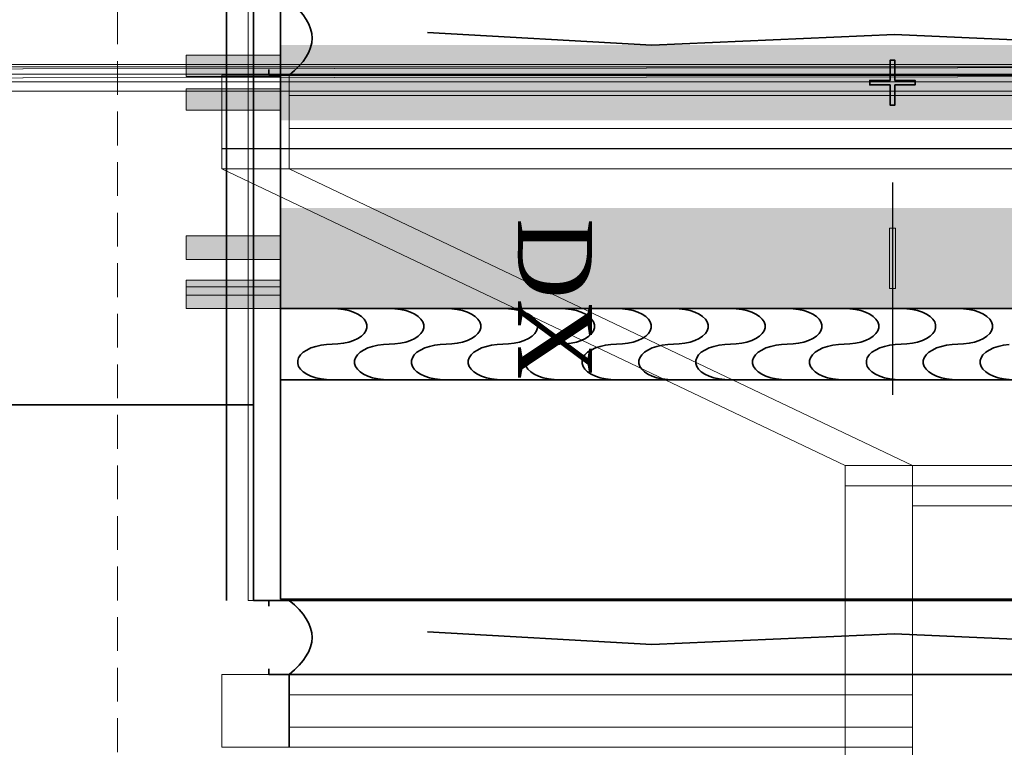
# Model space of a CAD drawing. Header units: millimetres. Extents: x -1465 to 393277, y -3788 to 454312.
# Tile 6 of 256: x 17525 to 18986, y 10342 to 11421. Entities that reach past the tile are written whole.
import ezdxf

# ---------------------------------------------------------------- set-up
doc = ezdxf.new("R2010")
doc.units = ezdxf.units.MM
doc.header["$XCLIPFRAME"] = 2
doc.linetypes.add('DASHED', pattern=[0.75, 0.5, -0.25])
doc.linetypes.add('Dashed2cust', pattern=[50, 25, -25])
for name, color, linetype in [('FLUID-N2', 8, 'Continuous'), ('FLUID-N2-INS', 8, 'Continuous'), ('FLUID-W2', 8, 'Continuous'), ('FLUID-W2-150-ARRDU', 8, 'Continuous'), ('FLUID-W2-INS', 8, 'Continuous'), ('Konstrukcja - Dach', 8, 'Continuous'), ('Konstrukcja - Siatka mod', 8, 'Continuous'), ('kontury', 8, 'Continuous'), ('niebieska', 8, 'Continuous')]:
    doc.layers.add(name, color=color, linetype=linetype)
doc.styles.add('STYL_AUTOMATYCZNY_12', font='ARIALN.TTF')
picture_1 = doc.add_image_def('image1.bmp', size_in_pixel=(951, 911))

msp = doc.modelspace()

# ---------------------------------------------------------------- hatches: boundary and pattern name
at = {"linetype": 'Continuous', "lineweight": 18, "ltscale": 100}
for points in [[(18786.7, 11331.1), (18786.7, 11324.5), (18817, 11324.5), (18817, 11294.2), (18823.6, 11294.2), (18823.6, 11324.5), (18853.9, 11324.5), (18853.9, 11331.1), (18823.6, 11331.1), (18823.6, 11361.4), (18817, 11361.4), (18817, 11331.1)], [(18824.7, 11112), (18815.8, 11112), (18815.8, 11022.6), (18824.7, 11022.6)]]:
    msp.add_hatch(color=8, dxfattribs=at).paths.add_polyline_path(points)
at = {"layer": 'kontury', "linetype": 'Continuous', "lineweight": 13, "ltscale": 100}
for points in [[(17911.8, 11368.8), (17771.8, 11368.8), (17771.8, 11336.8), (17911.8, 11336.8)], [(17911.8, 11318.8), (17771.8, 11318.8), (17771.8, 11286.8), (17911.8, 11286.8)], [(17911.8, 11100.6), (17771.8, 11100.6), (17771.8, 11065.6), (17911.8, 11065.6)], [(17911.8, 11034.6), (17771.8, 11034.6), (17771.8, 11012.6), (17911.8, 11012.6)], [(17911.8, 11024.8), (17771.8, 11024.8), (17771.8, 10992.8), (17911.8, 10992.8)]]:
    msp.add_hatch(color=8, dxfattribs=at).paths.add_polyline_path(points)
at = {"layer": 'niebieska', "linetype": 'Continuous', "lineweight": 18, "ltscale": 100}
msp.add_hatch(color=8, dxfattribs=at).paths.add_polyline_path([(19728.8, 11383.8), (17911.8, 11383.8), (17911.8, 11271.8), (19728.8, 11271.8)])
at = {"layer": 'niebieska', "linetype": 'Continuous', "lineweight": 0, "ltscale": 100}
msp.add_hatch(color=8, dxfattribs=at).paths.add_polyline_path([(19728.8, 11141.8), (17911.8, 11141.8), (17911.8, 10992.8), (19728.8, 10992.8)])

# ---------------------------------------------------------------- linework, layer by layer
at = {"color": 8, "linetype": 'Dashed2cust', "lineweight": 35, "ltscale": 100}
msp.add_line((17831.8, 12527.8), (17831.8, 10559.8), dxfattribs=at)
at = {"color": 8, "linetype": 'Continuous', "lineweight": 35, "ltscale": 100}
for p, q in [((17871.8, 11448.8), (17871.8, 10559.8)), ((17911.8, 11448.8), (17911.8, 10561.8)), ((16315.9, 10849.8), (17871.8, 10849.8)), ((17911.8, 10559.8), (17871.8, 10559.8)), ((17911.8, 10561.8), (19728.8, 10561.8)), ((17911.8, 10559.8), (19728.8, 10559.8)), ((17924.8, 10559.8), (17924.8, 10561.8))]:
    msp.add_line(p, q, dxfattribs=at)
at = {"color": 8, "linetype": 'Continuous', "lineweight": 35, "ltscale": 100, "flags": 128}
for points in [[(17871.8, 12527.8), (19728.8, 12527.8), (19728.8, 10559.8), (17871.8, 10559.8)], [(17911.8, 10992.8), (17911.8, 10886.8), (19728.8, 10886.8), (19728.8, 10992.8)]]:
    msp.add_lwpolyline(points, close=True, dxfattribs=at)
for points in [[(19511.4, 11395.9), (19201, 11382.3), (18823.1, 11399.1), (18463.2, 11383.4), (18130.2, 11402.2)], [(18823.6, 11331.1), (18823.6, 11361.4), (18817, 11361.4), (18817, 11331.1)], [(17894.8, 11347.4), (17894.8, 11338.8), (19745.8, 11338.8), (19745.8, 11347.4)], [(18817, 11331.1), (18786.7, 11331.1), (18786.7, 11324.5), (18817, 11324.5)], [(18823.6, 11324.5), (18853.9, 11324.5), (18853.9, 11331.1), (18823.6, 11331.1)], [(18817, 11324.5), (18817, 11294.2), (18823.6, 11294.2), (18823.6, 11324.5)], [(17988.9, 10992.8), (17997.3, 10992.4), (18005.6, 10991.4), (18013.4, 10989.6), (18020.5, 10987.2), (18026.8, 10984.2), (18032, 10980.8), (18036.1, 10976.9), (18038.8, 10972.8), (18040.2, 10968.5), (18040.2, 10964.1), (18038.8, 10959.8), (18036.1, 10955.7), (18032, 10951.8), (18026.8, 10948.4), (18020.5, 10945.4), (18013.4, 10943), (18005.6, 10941.2), (17997.3, 10940.2), (17988.9, 10939.8), (17980.4, 10939.4), (17972.1, 10938.4), (17964.3, 10936.6), (17957.2, 10934.2), (17950.9, 10931.2), (17945.7, 10927.8), (17941.6, 10923.9), (17938.9, 10919.8), (17937.5, 10915.5), (17937.5, 10911.1), (17938.9, 10906.8), (17941.6, 10902.7), (17945.7, 10898.8), (17950.9, 10895.4), (17957.2, 10892.4), (17964.3, 10890), (17972.1, 10888.2), (17980.4, 10887.2), (17988.9, 10886.8)], [(18073.3, 10992.8), (18081.8, 10992.4), (18090, 10991.4), (18097.8, 10989.6), (18104.9, 10987.2), (18111.2, 10984.2), (18116.4, 10980.8), (18120.5, 10976.9), (18123.3, 10972.8), (18124.7, 10968.5), (18124.7, 10964.1), (18123.3, 10959.8), (18120.5, 10955.7), (18116.4, 10951.8), (18111.2, 10948.4), (18104.9, 10945.4), (18097.8, 10943), (18090, 10941.2), (18081.8, 10940.2), (18073.3, 10939.8), (18064.8, 10939.4), (18056.5, 10938.4), (18048.7, 10936.6), (18041.6, 10934.2), (18035.3, 10931.2), (18030.1, 10927.8), (18026.1, 10923.9), (18023.3, 10919.8), (18021.9, 10915.5), (18021.9, 10911.1), (18023.3, 10906.8), (18026.1, 10902.7), (18030.1, 10898.8), (18035.3, 10895.4), (18041.6, 10892.4), (18048.7, 10890), (18056.5, 10888.2), (18064.8, 10887.2), (18073.3, 10886.8)], [(18157.7, 10992.8), (18166.2, 10992.4), (18174.4, 10991.4), (18182.2, 10989.6), (18189.4, 10987.2), (18195.6, 10984.2), (18200.9, 10980.8), (18204.9, 10976.9), (18207.7, 10972.8), (18209.1, 10968.5), (18209.1, 10964.1), (18207.7, 10959.8), (18204.9, 10955.7), (18200.9, 10951.8), (18195.6, 10948.4), (18189.4, 10945.4), (18182.2, 10943), (18174.4, 10941.2), (18166.2, 10940.2), (18157.7, 10939.8), (18149.2, 10939.4), (18140.9, 10938.4), (18133.2, 10936.6), (18126, 10934.2), (18119.8, 10931.2), (18114.5, 10927.8), (18110.5, 10923.9), (18107.7, 10919.8), (18106.3, 10915.5), (18106.3, 10911.1), (18107.7, 10906.8), (18110.5, 10902.7), (18114.5, 10898.8), (18119.8, 10895.4), (18126, 10892.4), (18133.2, 10890), (18140.9, 10888.2), (18149.2, 10887.2), (18157.7, 10886.8)], [(18242.1, 10992.8), (18250.6, 10992.4), (18258.8, 10991.4), (18266.6, 10989.6), (18273.8, 10987.2), (18280, 10984.2), (18285.3, 10980.8), (18289.3, 10976.9), (18292.1, 10972.8), (18293.5, 10968.5), (18293.5, 10964.1), (18292.1, 10959.8), (18289.3, 10955.7), (18285.3, 10951.8), (18280, 10948.4), (18273.8, 10945.4), (18266.6, 10943), (18258.8, 10941.2), (18250.6, 10940.2), (18242.1, 10939.8), (18233.6, 10939.4), (18225.4, 10938.4), (18217.6, 10936.6), (18210.4, 10934.2), (18204.2, 10931.2), (18198.9, 10927.8), (18194.9, 10923.9), (18192.1, 10919.8), (18190.7, 10915.5), (18190.7, 10911.1), (18192.1, 10906.8), (18194.9, 10902.7), (18198.9, 10898.8), (18204.2, 10895.4), (18210.4, 10892.4), (18217.6, 10890), (18225.4, 10888.2), (18233.6, 10887.2), (18242.1, 10886.8)], [(18326.5, 10992.8), (18335, 10992.4), (18343.3, 10991.4), (18351.1, 10989.6), (18358.2, 10987.2), (18364.5, 10984.2), (18369.7, 10980.8), (18373.7, 10976.9), (18376.5, 10972.8), (18377.9, 10968.5), (18377.9, 10964.1), (18376.5, 10959.8), (18373.7, 10955.7), (18369.7, 10951.8), (18364.5, 10948.4), (18358.2, 10945.4), (18351.1, 10943), (18343.3, 10941.2), (18335, 10940.2), (18326.5, 10939.8), (18318, 10939.4), (18309.8, 10938.4), (18302, 10936.6), (18294.9, 10934.2), (18288.6, 10931.2), (18283.4, 10927.8), (18279.3, 10923.9), (18276.5, 10919.8), (18275.1, 10915.5), (18275.1, 10911.1), (18276.5, 10906.8), (18279.3, 10902.7), (18283.4, 10898.8), (18288.6, 10895.4), (18294.9, 10892.4), (18302, 10890), (18309.8, 10888.2), (18318, 10887.2), (18326.5, 10886.8)], [(18410.9, 10992.8), (18419.4, 10992.4), (18427.7, 10991.4), (18435.5, 10989.6), (18442.6, 10987.2), (18448.9, 10984.2), (18454.1, 10980.8), (18458.2, 10976.9), (18460.9, 10972.8), (18462.3, 10968.5), (18462.3, 10964.1), (18460.9, 10959.8), (18458.2, 10955.7), (18454.1, 10951.8), (18448.9, 10948.4), (18442.6, 10945.4), (18435.5, 10943), (18427.7, 10941.2), (18419.4, 10940.2), (18410.9, 10939.8), (18402.5, 10939.4), (18394.2, 10938.4), (18386.4, 10936.6), (18379.3, 10934.2), (18373, 10931.2), (18367.8, 10927.8), (18363.7, 10923.9), (18361, 10919.8), (18359.6, 10915.5), (18359.6, 10911.1), (18361, 10906.8), (18363.7, 10902.7), (18367.8, 10898.8), (18373, 10895.4), (18379.3, 10892.4), (18386.4, 10890), (18394.2, 10888.2), (18402.5, 10887.2), (18410.9, 10886.8)], [(18495.4, 10992.8), (18503.8, 10992.4), (18512.1, 10991.4), (18519.9, 10989.6), (18527, 10987.2), (18533.3, 10984.2), (18538.5, 10980.8), (18542.6, 10976.9), (18545.3, 10972.8), (18546.7, 10968.5), (18546.7, 10964.1), (18545.3, 10959.8), (18542.6, 10955.7), (18538.5, 10951.8), (18533.3, 10948.4), (18527, 10945.4), (18519.9, 10943), (18512.1, 10941.2), (18503.8, 10940.2), (18495.4, 10939.8), (18486.9, 10939.4), (18478.6, 10938.4), (18470.8, 10936.6), (18463.7, 10934.2), (18457.4, 10931.2), (18452.2, 10927.8), (18448.1, 10923.9), (18445.4, 10919.8), (18444, 10915.5), (18444, 10911.1), (18445.4, 10906.8), (18448.1, 10902.7), (18452.2, 10898.8), (18457.4, 10895.4), (18463.7, 10892.4), (18470.8, 10890), (18478.6, 10888.2), (18486.9, 10887.2), (18495.4, 10886.8)], [(18579.8, 10992.8), (18588.3, 10992.4), (18596.5, 10991.4), (18604.3, 10989.6), (18611.4, 10987.2), (18617.7, 10984.2), (18622.9, 10980.8), (18627, 10976.9), (18629.8, 10972.8), (18631.2, 10968.5), (18631.2, 10964.1), (18629.8, 10959.8), (18627, 10955.7), (18622.9, 10951.8), (18617.7, 10948.4), (18611.4, 10945.4), (18604.3, 10943), (18596.5, 10941.2), (18588.3, 10940.2), (18579.8, 10939.8), (18571.3, 10939.4), (18563, 10938.4), (18555.2, 10936.6), (18548.1, 10934.2), (18541.8, 10931.2), (18536.6, 10927.8), (18532.6, 10923.9), (18529.8, 10919.8), (18528.4, 10915.5), (18528.4, 10911.1), (18529.8, 10906.8), (18532.6, 10902.7), (18536.6, 10898.8), (18541.8, 10895.4), (18548.1, 10892.4), (18555.2, 10890), (18563, 10888.2), (18571.3, 10887.2), (18579.8, 10886.8)], [(18664.2, 10992.8), (18672.7, 10992.4), (18680.9, 10991.4), (18688.7, 10989.6), (18695.9, 10987.2), (18702.1, 10984.2), (18707.4, 10980.8), (18711.4, 10976.9), (18714.2, 10972.8), (18715.6, 10968.5), (18715.6, 10964.1), (18714.2, 10959.8), (18711.4, 10955.7), (18707.4, 10951.8), (18702.1, 10948.4), (18695.9, 10945.4), (18688.7, 10943), (18680.9, 10941.2), (18672.7, 10940.2), (18664.2, 10939.8), (18655.7, 10939.4), (18647.5, 10938.4), (18639.7, 10936.6), (18632.5, 10934.2), (18626.3, 10931.2), (18621, 10927.8), (18617, 10923.9), (18614.2, 10919.8), (18612.8, 10915.5), (18612.8, 10911.1), (18614.2, 10906.8), (18617, 10902.7), (18621, 10898.8), (18626.3, 10895.4), (18632.5, 10892.4), (18639.7, 10890), (18647.5, 10888.2), (18655.7, 10887.2), (18664.2, 10886.8)], [(18748.6, 10992.8), (18757.1, 10992.4), (18765.4, 10991.4), (18773.2, 10989.6), (18780.3, 10987.2), (18786.5, 10984.2), (18791.8, 10980.8), (18795.8, 10976.9), (18798.6, 10972.8), (18800, 10968.5), (18800, 10964.1), (18798.6, 10959.8), (18795.8, 10955.7), (18791.8, 10951.8), (18786.5, 10948.4), (18780.3, 10945.4), (18773.2, 10943), (18765.4, 10941.2), (18757.1, 10940.2), (18748.6, 10939.8), (18740.1, 10939.4), (18731.9, 10938.4), (18724.1, 10936.6), (18716.9, 10934.2), (18710.7, 10931.2), (18705.4, 10927.8), (18701.4, 10923.9), (18698.6, 10919.8), (18697.2, 10915.5), (18697.2, 10911.1), (18698.6, 10906.8), (18701.4, 10902.7), (18705.4, 10898.8), (18710.7, 10895.4), (18716.9, 10892.4), (18724.1, 10890), (18731.9, 10888.2), (18740.1, 10887.2), (18748.6, 10886.8)], [(18833, 10992.8), (18841.5, 10992.4), (18849.8, 10991.4), (18857.6, 10989.6), (18864.7, 10987.2), (18871, 10984.2), (18876.2, 10980.8), (18880.2, 10976.9), (18883, 10972.8), (18884.4, 10968.5), (18884.4, 10964.1), (18883, 10959.8), (18880.2, 10955.7), (18876.2, 10951.8), (18871, 10948.4), (18864.7, 10945.4), (18857.6, 10943), (18849.8, 10941.2), (18841.5, 10940.2), (18833, 10939.8), (18824.5, 10939.4), (18816.3, 10938.4), (18808.5, 10936.6), (18801.4, 10934.2), (18795.1, 10931.2), (18789.9, 10927.8), (18785.8, 10923.9), (18783, 10919.8), (18781.6, 10915.5), (18781.6, 10911.1), (18783, 10906.8), (18785.8, 10902.7), (18789.9, 10898.8), (18795.1, 10895.4), (18801.4, 10892.4), (18808.5, 10890), (18816.3, 10888.2), (18824.5, 10887.2), (18833, 10886.8)], [(18917.4, 10992.8), (18925.9, 10992.4), (18934.2, 10991.4), (18942, 10989.6), (18949.1, 10987.2), (18955.4, 10984.2), (18960.6, 10980.8), (18964.7, 10976.9), (18967.4, 10972.8), (18968.8, 10968.5), (18968.8, 10964.1), (18967.4, 10959.8), (18964.7, 10955.7), (18960.6, 10951.8), (18955.4, 10948.4), (18949.1, 10945.4), (18942, 10943), (18934.2, 10941.2), (18925.9, 10940.2), (18917.4, 10939.8), (18909, 10939.4), (18900.7, 10938.4), (18892.9, 10936.6), (18885.8, 10934.2), (18879.5, 10931.2), (18874.3, 10927.8), (18870.2, 10923.9), (18867.5, 10919.8), (18866.1, 10915.5), (18866.1, 10911.1), (18867.5, 10906.8), (18870.2, 10902.7), (18874.3, 10898.8), (18879.5, 10895.4), (18885.8, 10892.4), (18892.9, 10890), (18900.7, 10888.2), (18909, 10887.2), (18917.4, 10886.8)], [(18993.4, 10939.4), (18985.1, 10938.4), (18977.3, 10936.6), (18970.2, 10934.2), (18963.9, 10931.2), (18958.7, 10927.8), (18954.6, 10923.9), (18951.9, 10919.8), (18950.5, 10915.5), (18950.5, 10911.1), (18951.9, 10906.8), (18954.6, 10902.7), (18958.7, 10898.8), (18963.9, 10895.4), (18970.2, 10892.4), (18977.3, 10890), (18985.1, 10888.2), (18993.4, 10887.2)], [(17894.8, 10551.2), (17894.8, 10559.8), (19745.8, 10559.8), (19745.8, 10551.2)], [(19511.4, 10506.9), (19201, 10493.3), (18823.1, 10510.1), (18463.2, 10494.4), (18130.2, 10513.2)], [(17894.8, 10458.4), (17894.8, 10449.8), (19745.8, 10449.8), (19745.8, 10458.4)]]:
    msp.add_lwpolyline(points, dxfattribs=at)
at = {"color": 8, "linetype": 'Continuous', "lineweight": 13, "ltscale": 100, "flags": 128}
for points in [[(18786.7, 11331.1), (18817, 11331.1), (18817, 11361.4), (18823.6, 11361.4), (18823.6, 11331.1), (18853.9, 11331.1), (18853.9, 11324.5), (18823.6, 11324.5), (18823.6, 11294.2), (18817, 11294.2), (18817, 11324.5), (18786.7, 11324.5)], [(18824.7, 11112), (18815.8, 11112), (18815.8, 11022.6), (18824.7, 11022.6)]]:
    msp.add_lwpolyline(points, close=True, dxfattribs=at)
at = {"color": 8, "linetype": 'Continuous', "lineweight": 35, "ltscale": 100}
for centre in [(17125.6, 11393.9), (17125.6, 10504.9)]:
    msp.add_ellipse(centre, major_axis=(833.2, 0), ratio=0.23272, start_param=5.996277, end_param=6.570093, dxfattribs=at)
at = {"layer": 'FLUID-N2', "color": 8, "linetype": 'Continuous', "lineweight": 35, "ltscale": 100}
msp.add_line((17924.8, 10449.8), (17924.8, 10341.8), dxfattribs=at)
at = {"layer": 'FLUID-N2', "color": 8, "linetype": 'Continuous', "lineweight": 18, "ltscale": 100}
for p, q in [((18850, 10449.8), (18750, 10449.8)), ((18850, 10419.8), (17924.8, 10419.8)), ((18850, 10371.8), (17924.8, 10371.8)), ((18850, 10341.8), (18750, 10341.8))]:
    msp.add_line(p, q, dxfattribs=at)
at = {"layer": 'FLUID-N2-INS', "color": 8, "linetype": 'Continuous', "lineweight": 13, "ltscale": 100}
for p, q in [((17824.8, 10449.8), (17824.8, 10341.8)), ((18750, 10449.8), (17824.8, 10449.8)), ((17824.8, 10341.8), (18750, 10341.8))]:
    msp.add_line(p, q, dxfattribs=at)
at = {"layer": 'FLUID-W2', "color": 8, "linetype": 'Continuous', "lineweight": 0, "ltscale": 100}
for p, q in [((17924.8, 11338.8), (17924.8, 11229.8)), ((17925, 11229.9), (17925, 11199.9)), ((17925, 11199.9), (18850, 10759.9)), ((18850, 10759.9), (18850, 10729.9)), ((18850, 10729.9), (18850, 9791.9))]:
    msp.add_line(p, q, dxfattribs=at)
at = {"layer": 'FLUID-W2', "color": 8, "linetype": 'Continuous', "lineweight": 18, "ltscale": 100}
for p, q in [((19715.8, 11308.8), (17924.8, 11308.8)), ((19715.8, 11259.8), (17924.8, 11259.8)), ((19650, 10699.9), (18850, 10699.9))]:
    msp.add_line(p, q, dxfattribs=at)
at = {"layer": 'FLUID-W2-150-ARRDU', "color": 8, "linetype": 'Continuous', "lineweight": 25, "ltscale": 100, "flags": 128}
msp.add_lwpolyline([(18820.5, 11179.9), (18820.5, 10864.9)], dxfattribs=at)
at = {"layer": 'FLUID-W2-INS', "color": 8, "linetype": 'Continuous', "lineweight": 13, "ltscale": 100}
for p, q in [((17824.8, 11338.8), (17824.8, 11229.8)), ((19815.8, 11338.8), (17824.8, 11338.8)), ((17824.8, 11229.8), (19815.8, 11229.8)), ((19816, 11229.9), (17825, 11229.9)), ((17825, 11229.9), (17825, 11199.9)), ((17825, 11199.9), (19816, 11199.9)), ((17825, 11199.9), (18750, 10759.9)), ((19750, 10759.9), (18750, 10759.9)), ((18750, 10759.9), (18750, 10729.9)), ((18750, 10729.9), (19750, 10729.9)), ((18750, 10729.9), (18750, 9791.9)), ((19750, 10729.9), (18750, 10729.9))]:
    msp.add_line(p, q, dxfattribs=at)
at = {"layer": 'Konstrukcja - Dach', "color": 8, "linetype": 'Continuous', "lineweight": 13, "ltscale": 100, "flags": 128}
for points in [[(11980, 11354.7), (22616.8, 11354.7)], [(11980, 11342.5), (22616.8, 11353.8)], [(11980.3, 11342.5), (22617.1, 11353.8)], [(11980.3, 11351.5), (22617.1, 11351.5)], [(11980, 11328.9), (22616.8, 11340.2)], [(11980, 11340.2), (22616.8, 11340.2)], [(22616.8, 11328.9), (11980, 11328.9)], [(22616.8, 11328.9), (11980, 11328.9)], [(11980.3, 11328.9), (22617.1, 11340.2)], [(11980.3, 11340.2), (22617.1, 11340.2)], [(22617.1, 11328.9), (11980.3, 11328.9)], [(22617.1, 11328.9), (11980.3, 11328.9)], [(22616.8, 11315.3), (11980, 11315.3)], [(22616.8, 11315.3), (11980, 11315.3)], [(22617.1, 11315.3), (11980.3, 11315.3)], [(22617.1, 11315.3), (11980.3, 11315.3)]]:
    msp.add_lwpolyline(points, dxfattribs=at)
at = {"layer": 'Konstrukcja - Siatka mod', "color": 8, "linetype": 'DASHED', "lineweight": 13, "ltscale": 100}
msp.add_line((17670, 19684.8), (17670, 2720), dxfattribs=at)
at = {"layer": 'kontury', "color": 8, "linetype": 'Continuous', "lineweight": 18, "ltscale": 100, "flags": 128}
for points in [[(17911.8, 11368.8), (17771.8, 11368.8), (17771.8, 11336.8), (17911.8, 11336.8)], [(17911.8, 11318.8), (17771.8, 11318.8), (17771.8, 11286.8), (17911.8, 11286.8)], [(17911.8, 11100.6), (17771.8, 11100.6), (17771.8, 11065.6), (17911.8, 11065.6)], [(17911.8, 11034.6), (17771.8, 11034.6), (17771.8, 11012.6), (17911.8, 11012.6)], [(17911.8, 11024.8), (17771.8, 11024.8), (17771.8, 10992.8), (17911.8, 10992.8)]]:
    msp.add_lwpolyline(points, close=True, dxfattribs=at)

# ---------------------------------------------------------------- texts
at = {"color": 8, "linetype": 'Continuous', "lineweight": 18, "insert": (18319.2, 11126.7), "char_height": 109.718, "attachment_point": 4, "rotation": 270, "style": 'STYL_AUTOMATYCZNY_12'}
msp.add_mtext('\\A1;{\\pql;\\fTimes New Roman|b0|i0|c238|p0;\\W1.000000;DX}', dxfattribs=at)

# ---------------------------------------------------------------- pictures from other files: only their frames are drawn
at = {"color": 8, "lineweight": 13}
image = msp.add_image(picture_1, insert=(17864.1, 12545.8), size_in_units=(1986, 1904.6), rotation=-90, dxfattribs=at)
image.set_boundary_path([(-0.5, -0.5), (950.5, 910.5)])

doc.saveas('drawing.dxf')
